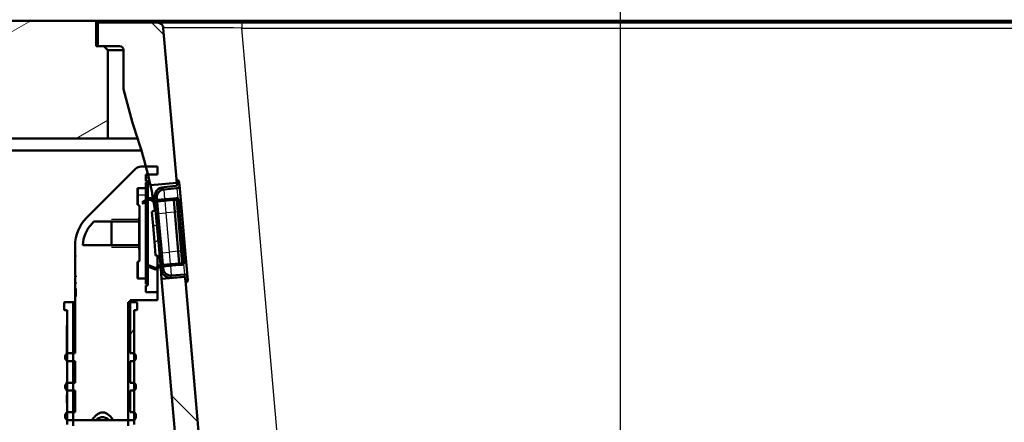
# Model space of a CAD drawing. Header units: millimetres. Extents: x 100 to 2000, y 93 to 2870.
# Tile 28 of 32: x 500 to 751, y 1655 to 1757. Entities that reach past the tile are written whole.
import ezdxf

# ---------------------------------------------------------------- set-up
doc = ezdxf.new("R2010")
doc.units = ezdxf.units.MM
doc.header["$LTSCALE"] = 10
for name, color, linetype, lineweight in [('Dimensions(ISO)', 7, 'Continuous', 25), ('Hatch', 7, 'Continuous', 9), ('Threads(ISO)', 7, 'Continuous', 25), ('Visible Edges(ISO)', 7, 'Continuous', 50), ('Visible Tangent Edges(ISO)', 7, 'Continuous', 25)]:
    doc.layers.add(name, color=color, linetype=linetype, lineweight=lineweight)
doc.styles.add('Text_3.5mm', font='arial.ttf', dxfattribs={"width": 0.9})
doc.dimstyles.new('KS-STANDARD', dxfattribs={"dimscale": 10, "dimtxt": 3.5, "dimasz": 2.5, "dimexe": 3.175, "dimexo": 0, "dimgap": 0.8, "dimtad": 1, "dimdec": 1, "dimrnd": 1e-08, "dimtxsty": 'Text_3.5mm', "dimcen": 0.09, "dimdle": 10, "dimclrd": 7, "dimclre": 7, "dimclrt": 7, "dimadec": 0, "dimazin": 2, "dimtfac": 0.714286, "dimtdec": 4, "dimtmove": 0, "dimatfit": 3, "dimfxl": 0, "dimtolj": 1, "dimlwd": 25, "dimlwe": 25, "dimarcsym": 0})

# ---------------------------------------------------------------- blocks, each defined once
blk = doc.blocks.new('*D6')
at = {"layer": 'Defpoints', "color": 0, "linetype": 'Continuous'}
for p in [(400.52, 2164.97), (400.52, 1756.84), (1000.52, 1756.84)]:
    blk.add_point(p, dxfattribs=at)
at = {"layer": 'Dimensions(ISO)', "color": 7, "linetype": 'Continuous', "lineweight": 25}
for p, q in [((400.52, 1756.84), (400.52, 2196.72)), ((1000.52, 1756.84), (1000.52, 2196.72)), ((975.52, 2164.97), (425.52, 2164.97))]:
    blk.add_line(p, q, dxfattribs=at)
at = {"layer": 'Dimensions(ISO)', "color": 7, "linetype": 'Continuous'}
for points in [[(425.52, 2169.14), (425.52, 2160.81), (400.52, 2164.97)], [(975.52, 2169.14), (975.52, 2160.81), (1000.52, 2164.97)]]:
    blk.add_solid(points, dxfattribs=at)
at = {"layer": 'Dimensions(ISO)', "color": 7, "linetype": 'Continuous', "lineweight": 25, "insert": (665.69, 2190.84), "char_height": 35, "attachment_point": 4, "style": 'Text_3.5mm'}
blk.add_mtext('\\A1;600', dxfattribs=at)
blk = doc.blocks.new('*D7')
at = {"layer": 'Defpoints', "color": 0, "linetype": 'Continuous'}
for p in [(1000.52, 1726.84), (1100.69, 1726.84), (594.92, 1447.15)]:
    blk.add_point(p, dxfattribs=at)
at = {"layer": 'Dimensions(ISO)', "color": 7, "linetype": 'Continuous', "lineweight": 25}
for p, q in [((1000.52, 1726.84), (1132.44, 1726.84)), ((1100.69, 1472.15), (1100.69, 1701.84)), ((594.92, 1447.15), (1132.44, 1447.15))]:
    blk.add_line(p, q, dxfattribs=at)
at = {"layer": 'Dimensions(ISO)', "color": 7, "linetype": 'Continuous'}
for points in [[(1096.53, 1701.84), (1104.86, 1701.84), (1100.69, 1726.84)], [(1096.53, 1472.15), (1104.86, 1472.15), (1100.69, 1447.15)]]:
    blk.add_solid(points, dxfattribs=at)
at = {"layer": 'Dimensions(ISO)', "color": 7, "linetype": 'Continuous', "lineweight": 25, "insert": (1074.82, 1548.63), "char_height": 35, "attachment_point": 4, "rotation": 90, "style": 'Text_3.5mm'}
blk.add_mtext('\\A1;280', dxfattribs=at)
blk = doc.blocks.new('*D11')
at = {"layer": 'Defpoints', "color": 0, "linetype": 'Continuous'}
for p in [(652.92, 2049.13), (400.52, 1756.84), (652.92, 1545.55)]:
    blk.add_point(p, dxfattribs=at)
at = {"layer": 'Dimensions(ISO)', "color": 7, "linetype": 'Continuous', "lineweight": 25}
for p, q in [((400.52, 1756.84), (400.52, 2080.88)), ((652.92, 1545.55), (652.92, 2080.88)), ((425.52, 2049.13), (627.92, 2049.13))]:
    blk.add_line(p, q, dxfattribs=at)
at = {"layer": 'Dimensions(ISO)', "color": 7, "linetype": 'Continuous'}
for points in [[(425.52, 2053.29), (425.52, 2044.96), (400.52, 2049.13)], [(627.92, 2053.29), (627.92, 2044.96), (652.92, 2049.13)]]:
    blk.add_solid(points, dxfattribs=at)
at = {"layer": 'Dimensions(ISO)', "color": 7, "linetype": 'Continuous', "lineweight": 25, "insert": (491.82, 2075), "char_height": 35, "attachment_point": 4, "style": 'Text_3.5mm'}
blk.add_mtext('\\A1;252', dxfattribs=at)

msp = doc.modelspace()

# ---------------------------------------------------------------- hatches: boundary and pattern name
at = {"layer": 'Hatch'}
h = msp.add_hatch(dxfattribs=at)
h.set_pattern_fill('ANSI31', color=256, scale=254, angle=165, style=0)
h.set_pattern_definition([(210, (0, 0), (15.875, -27.4963), [])])
h.paths.add_polyline_path([(1000.52, 1726.84), (1000.52, 1756.84), (953.52, 1756.84), (953.52, 1750.34), (953.02, 1750.34), (951.52, 1750.34), (950.52, 1749.34), (950.52, 1726.84)])
h.paths.add_polyline_path([(400.52, 1756.84), (400.52, 1726.84), (455.02, 1726.84), (455.02, 1746.84), (456.98, 1746.84), (456.98, 1756.84), (448.02, 1756.84)])
h.paths.add_polyline_path([(488.07, 1746.84), (490.02, 1746.84), (490.02, 1726.84), (522.52, 1726.84), (522.52, 1749.34), (521.52, 1750.34), (520.02, 1750.34), (519.52, 1750.34), (519.52, 1756.84), (497.02, 1756.84), (488.07, 1756.84)])
h = msp.add_hatch(dxfattribs=at)
h.set_pattern_fill('ANSI31', color=256, scale=254, angle=90, style=0)
h.set_pattern_definition([(135, (0, 0), (-22.45064, -22.45064), [])])
edge = h.paths.add_edge_path()
edge.add_line((529.11, 1729.85), (530.67, 1725.06))
edge.add_ellipse((435.56, 1694.16), major_axis=(30.9, -95.11), ratio=1, start_angle=86.8231, end_angle=90, ccw=False)
edge.add_ellipse((435.56, 1694.16), major_axis=(25.58, -96.67), ratio=1, start_angle=88.8178, end_angle=90, ccw=False)
edge.add_ellipse((435.56, 1694.16), major_axis=(23.58, -97.18), ratio=1, start_angle=88.4056, end_angle=90, ccw=False)
edge.add_line((533.36, 1715.03), (540.09, 1715.62))
edge.add_line((540.09, 1715.62), (540.03, 1716.22))
edge.add_line((540.03, 1716.22), (536.64, 1754.97))
edge.add_ellipse((535.15, 1754.84), major_axis=(-0.13, 1.49), ratio=1, start_angle=270, end_angle=355)
edge.add_line((535.15, 1756.34), (520.02, 1756.34))
edge.add_line((520.02, 1756.34), (520.02, 1750.34))
edge.add_line((520.02, 1750.34), (521.52, 1750.34))
edge.add_line((521.52, 1750.34), (525.52, 1750.34))
edge.add_ellipse((525.52, 1749.34), major_axis=(1, 0), ratio=1, start_angle=0, end_angle=90, ccw=False)
edge.add_line((526.52, 1749.34), (526.52, 1739.39))
edge.add_line((526.52, 1739.39), (528.81, 1730.85))
edge.add_ellipse((548.13, 1736.03), major_axis=(5.18, -19.32), ratio=1, start_angle=270, end_angle=273)
edge = h.paths.add_edge_path()
edge.add_line((592.92, 1540.65), (608.25, 1540.65))
edge.add_line((608.25, 1540.65), (608.12, 1542.59))
edge.add_ellipse((607.82, 1541.43), major_axis=(1.2, -0.04), ratio=1, start_angle=77.607, end_angle=90)
edge.add_line((607.86, 1542.63), (595.9, 1543.05))
edge.add_ellipse((595.91, 1543.15), major_axis=(-0.0999, 0.0035), ratio=1, start_angle=0, end_angle=90, ccw=False)
edge.add_line((595.81, 1543.15), (595.82, 1543.55))
edge.add_ellipse((595.92, 1543.55), major_axis=(0.0035, 0.0999), ratio=1, start_angle=2, end_angle=90, ccw=False)
edge.add_line((595.92, 1543.65), (608.04, 1543.65))
edge.add_line((608.04, 1543.65), (607.97, 1544.66))
edge.add_ellipse((606.98, 1544.59), major_axis=(-0.07, 0.998), ratio=1, start_angle=270, end_angle=341)
edge.add_line((607.24, 1545.55), (597.19, 1548.24))
edge.add_ellipse((597.45, 1549.21), major_axis=(-0.966, 0.259), ratio=1, start_angle=54.5, end_angle=90, ccw=False)
edge.add_line((596.68, 1548.57), (595.01, 1550.59))
edge.add_ellipse((595.78, 1551.23), major_axis=(-0.636, 0.772), ratio=1, start_angle=54.5, end_angle=90, ccw=False)
edge.add_line((594.79, 1551.16), (594.64, 1553.25))
edge.add_ellipse((591.15, 1553.01), major_axis=(-0.24, 3.49), ratio=1, start_angle=270, end_angle=353)
edge.add_line((591.33, 1556.51), (566.86, 1557.79))
edge.add_spline(control_points=[(566.86, 1557.79), (565.22, 1557.87), (563.62, 1558.23), (560.58, 1559.43), (559.17, 1560.28), (556.44, 1562.61), (555.21, 1564.15), (553.42, 1567.62), (552.87, 1569.51), (552.7, 1571.46)], knot_values=[-2.152597, -2.152597, -2.152597, -2.152597, -1.662265, -1.662265, -1.171933, -1.171933, -0.585967, -0.585967, 0, 0, 0, 0], degree=3, periodic=0)
edge.add_line((552.7, 1571.46), (542.3, 1690.32))
edge.add_line((542.3, 1690.32), (542.2, 1691.41))
edge.add_line((542.2, 1691.41), (542.18, 1691.71))
edge.add_line((542.18, 1691.71), (541.88, 1691.68))
edge.add_line((541.88, 1691.68), (538.79, 1691.41))
edge.add_line((538.79, 1691.41), (536.2, 1691.19))
edge.add_line((536.2, 1691.19), (547.06, 1567.05))
edge.add_spline(control_points=[(547.06, 1567.05), (547.25, 1564.88), (547.8, 1562.76), (549.55, 1558.77), (550.74, 1556.93), (553.97, 1553.39), (556.08, 1551.83), (560.79, 1549.6), (563.34, 1548.96), (565.94, 1548.82)], knot_values=[-2.870129, -2.870129, -2.870129, -2.870129, -2.216354, -2.216354, -1.562578, -1.562578, -0.781289, -0.781289, 0, 0, 0, 0], degree=3, periodic=0)
edge.add_line((565.94, 1548.82), (580.44, 1548.06))
edge.add_ellipse((579.92, 1538.08), major_axis=(9.99, -0.52), ratio=1, start_angle=37.8602, end_angle=90, ccw=False)
edge.add_ellipse((596.33, 1549.51), major_axis=(5.72, -8.21), ratio=1, start_angle=270, end_angle=302.2923)
edge.add_ellipse((592.92, 1540.15), major_axis=(0.143, 0.479), ratio=1, start_angle=16.5598, end_angle=90, ccw=False)
edge = h.paths.add_edge_path()
edge.add_line((712.92, 1540.65), (712.92, 1540.65))
edge.add_ellipse((712.92, 1540.15), major_axis=(0.5, 0), ratio=1, start_angle=16.5598, end_angle=90, ccw=False)
edge.add_ellipse((709.52, 1549.51), major_axis=(9.22, 3.88), ratio=1, start_angle=270, end_angle=302.2923)
edge.add_ellipse((725.93, 1538.08), major_axis=(5.72, 8.21), ratio=1, start_angle=37.8602, end_angle=90, ccw=False)
edge.add_line((725.41, 1548.06), (907.88, 1557.63))
edge.add_spline(control_points=[(907.88, 1557.63), (910.06, 1557.74), (912.2, 1558.21), (916.25, 1559.82), (918.13, 1560.95), (921.77, 1564.05), (923.41, 1566.11), (925.8, 1570.74), (926.53, 1573.26), (926.76, 1575.86)], knot_values=[-2.870129, -2.870129, -2.870129, -2.870129, -2.216354, -2.216354, -1.562578, -1.562578, -0.781289, -0.781289, 0, 0, 0, 0], degree=3, periodic=0)
edge.add_line((926.76, 1575.86), (937.87, 1702.88))
edge.add_ellipse((1037.49, 1694.16), major_axis=(8.72, 99.62), ratio=1, start_angle=77, end_angle=90, ccw=False)
edge.add_line((942.38, 1725.06), (943.94, 1729.85))
edge.add_ellipse((924.92, 1736.03), major_axis=(19.02, -6.18), ratio=1, start_angle=0, end_angle=3)
edge.add_line((944.23, 1730.85), (946.52, 1739.39))
edge.add_line((946.52, 1739.39), (946.52, 1749.34))
edge.add_ellipse((947.52, 1749.34), major_axis=(0, 1), ratio=1, start_angle=0, end_angle=90, ccw=False)
edge.add_line((947.52, 1750.34), (951.52, 1750.34))
edge.add_line((951.52, 1750.34), (953.02, 1750.34))
edge.add_line((953.02, 1750.34), (953.02, 1756.34))
edge.add_line((953.02, 1756.34), (937.9, 1756.34))
edge.add_ellipse((937.9, 1754.84), major_axis=(-1.5, 0), ratio=1, start_angle=270, end_angle=355)
edge.add_line((936.4, 1754.97), (921.12, 1580.26))
edge.add_spline(control_points=[(921.12, 1580.26), (920.98, 1578.64), (920.57, 1577.04), (919.26, 1574.05), (918.36, 1572.67), (915.94, 1570.02), (914.36, 1568.85), (910.82, 1567.18), (908.91, 1566.69), (906.96, 1566.59)], knot_values=[-2.152597, -2.152597, -2.152597, -2.152597, -1.662265, -1.662265, -1.171933, -1.171933, -0.585967, -0.585967, 0, 0, 0, 0], degree=3, periodic=0)
edge.add_line((906.96, 1566.59), (714.52, 1556.51))
edge.add_ellipse((714.7, 1553.01), major_axis=(-3.5, -0.18), ratio=1, start_angle=270, end_angle=353)
edge.add_line((711.21, 1553.25), (711.06, 1551.16))
edge.add_ellipse((710.06, 1551.23), major_axis=(-0.07, -0.998), ratio=1, start_angle=54.5, end_angle=90, ccw=False)
edge.add_line((710.84, 1550.59), (709.17, 1548.57))
edge.add_ellipse((708.4, 1549.21), major_axis=(-0.636, -0.772), ratio=1, start_angle=54.5, end_angle=90, ccw=False)
edge.add_line((708.66, 1548.24), (698.61, 1545.55))
edge.add_ellipse((698.87, 1544.59), major_axis=(-0.966, -0.259), ratio=1, start_angle=270, end_angle=341)
edge.add_line((697.87, 1544.66), (697.8, 1543.65))
edge.add_line((697.8, 1543.65), (709.93, 1543.65))
edge.add_ellipse((709.93, 1543.55), major_axis=(0.1, 0), ratio=1, start_angle=2, end_angle=90, ccw=False)
edge.add_line((710.03, 1543.55), (710.04, 1543.15))
edge.add_ellipse((709.94, 1543.15), major_axis=(0.0035, -0.0999), ratio=1, start_angle=0, end_angle=90, ccw=False)
edge.add_line((709.95, 1543.05), (697.99, 1542.63))
edge.add_ellipse((698.03, 1541.43), major_axis=(1.16, 0.3), ratio=1, start_angle=77.607, end_angle=90)
edge.add_line((697.73, 1542.59), (697.59, 1540.65))
edge.add_line((697.59, 1540.65), (712.92, 1540.65))
h = msp.add_hatch(dxfattribs=at)
h.set_pattern_fill('ANSI31', color=256, scale=254, angle=105, style=0)
h.set_pattern_definition([(150, (0, 0), (-15.875, -27.4963), [])])
edge = h.paths.add_edge_path()
edge.add_ellipse((540.39, 1716.15), major_axis=(0.0906, 0.0423), ratio=1, start_angle=0, end_angle=70)
edge.add_line((540.38, 1716.25), (540.03, 1716.22))
edge.add_line((540.03, 1716.22), (540.09, 1715.62))
edge.add_line((540.09, 1715.62), (540.13, 1715.12))
edge.add_ellipse((539.83, 1715.09), major_axis=(0.026, -0.299), ratio=1, start_angle=0, end_angle=90, ccw=False)
edge.add_line((539.86, 1714.8), (536.77, 1714.53))
edge.add_ellipse((537, 1711.94), major_axis=(-2.59, -0.23), ratio=1, start_angle=270, end_angle=360)
edge.add_line((534.41, 1711.71), (534.92, 1705.81))
edge.add_line((534.92, 1705.81), (535.52, 1705.86))
edge.add_line((535.52, 1705.86), (535, 1711.76))
edge.add_ellipse((537, 1711.94), major_axis=(-0.17, 1.99), ratio=1, start_angle=0, end_angle=90, ccw=False)
edge.add_line((536.82, 1713.93), (540.11, 1714.22))
edge.add_ellipse((540.05, 1714.91), major_axis=(0.697, 0.061), ratio=1, start_angle=270, end_angle=360)
edge.add_line((540.75, 1714.97), (540.69, 1715.6))
edge.add_ellipse((539.7, 1715.51), major_axis=(-0.087, 0.996), ratio=1, start_angle=270, end_angle=290)
edge.add_line((540.6, 1715.93), (540.48, 1716.19))
edge = h.paths.add_edge_path()
edge.add_ellipse((541.91, 1691.39), major_axis=(0.299, 0.026), ratio=1, start_angle=0, end_angle=90)
edge.add_line((541.88, 1691.68), (538.79, 1691.41))
edge.add_ellipse((538.57, 1694), major_axis=(0.23, -2.59), ratio=1, start_angle=270, end_angle=360, ccw=False)
edge.add_line((535.98, 1693.78), (535.46, 1699.68))
edge.add_line((535.46, 1699.68), (536.06, 1699.73))
edge.add_line((536.06, 1699.73), (536.57, 1693.83))
edge.add_ellipse((538.57, 1694), major_axis=(-1.99, -0.17), ratio=1, start_angle=0, end_angle=90)
edge.add_line((538.74, 1692.01), (542.03, 1692.3))
edge.add_ellipse((542.09, 1691.6), major_axis=(-0.061, 0.697), ratio=1, start_angle=270, end_angle=360, ccw=False)
edge.add_line((542.79, 1691.66), (542.84, 1691.04))
edge.add_ellipse((541.84, 1690.95), major_axis=(0.259, 0.966), ratio=1, start_angle=270, end_angle=290, ccw=False)
edge.add_line((542.81, 1690.7), (542.74, 1690.42))
edge.add_ellipse((542.64, 1690.45), major_axis=(0.0996, 0.0087), ratio=1, start_angle=270, end_angle=340, ccw=False)
edge.add_line((542.65, 1690.35), (542.3, 1690.32))
edge.add_line((542.3, 1690.32), (542.2, 1691.41))
h = msp.add_hatch(dxfattribs=at)
h.set_pattern_fill('ANSI31', color=256, scale=254, style=0)
h.set_pattern_definition([(45, (0, 0), (-22.45064, 22.45064), [])])
edge = h.paths.add_edge_path()
edge.add_line((541.17, 1703.15), (540.83, 1707.07))
edge.add_line((540.83, 1707.07), (540.84, 1707.07))
edge.add_line((540.84, 1707.07), (540.47, 1711.24))
edge.add_ellipse((539.97, 1711.19), major_axis=(-0.044, 0.498), ratio=1, start_angle=270, end_angle=360)
edge.add_line((539.93, 1711.69), (539.23, 1711.63))
edge.add_line((539.23, 1711.63), (539.27, 1711.23))
edge.add_line((539.27, 1711.23), (539.96, 1711.29))
edge.add_ellipse((539.97, 1711.19), major_axis=(0.0996, 0.0087), ratio=1, start_angle=0, end_angle=90, ccw=False)
edge.add_line((540.07, 1711.2), (541.47, 1695.26))
edge.add_ellipse((541.37, 1695.25), major_axis=(0.0087, -0.0996), ratio=1, start_angle=0, end_angle=90, ccw=False)
edge.add_line((541.38, 1695.15), (540.68, 1695.09))
edge.add_line((540.68, 1695.09), (540.71, 1694.69))
edge.add_line((540.71, 1694.69), (541.41, 1694.75))
edge.add_ellipse((541.37, 1695.25), major_axis=(0.498, 0.044), ratio=1, start_angle=270, end_angle=360)
edge.add_line((541.87, 1695.3), (541.5, 1699.46))
edge.add_line((541.5, 1699.46), (541.49, 1699.46))
edge.add_line((541.49, 1699.46), (541.3, 1701.67))
edge.add_line((541.3, 1701.67), (541.31, 1701.67))
edge.add_line((541.31, 1701.67), (541.18, 1703.15))
edge.add_line((541.18, 1703.15), (541.17, 1703.15))
h = msp.add_hatch(dxfattribs=at)
h.set_pattern_fill('ANSI31', color=256, scale=254, angle=15, style=0)
h.set_pattern_definition([(60, (0, 0), (-27.4963, 15.875), [])])
edge = h.paths.add_edge_path()
edge.add_ellipse((529.78, 1683.44), major_axis=(0.2, 0), ratio=1, start_angle=270, end_angle=360)
edge.add_line((529.98, 1683.44), (529.98, 1685.04))
edge.add_ellipse((529.78, 1685.04), major_axis=(0, 0.2), ratio=1, start_angle=270, end_angle=360)
edge.add_line((529.78, 1685.24), (528.18, 1685.24))
edge.add_line((528.18, 1685.24), (527.68, 1685.24))
edge.add_line((527.68, 1685.24), (527.68, 1655.24))
edge.add_line((527.68, 1655.24), (527.68, 1653.81))
edge.add_spline(control_points=[(527.68, 1653.81), (529.89, 1647.74), (534.14, 1636.06)], knot_values=[0.212028, 0.212028, 0.212028, 2.040563, 2.040563, 2.040563], weights=[1.012567, 1.060473, 1.000021], degree=2, periodic=0)
edge.add_spline(control_points=[(534.14, 1636.06), (534.16, 1636.01), (534.17, 1635.95), (534.17, 1635.89)], knot_values=[-0.016372, -0.016372, -0.016372, -0.016372, 0, 0, 0, 0], degree=3, periodic=0)
edge.add_line((534.17, 1635.89), (534.17, 1545.24))
edge.add_line((534.17, 1545.24), (535.17, 1545.24))
edge.add_line((535.17, 1545.24), (535.67, 1547.24))
edge.add_line((535.67, 1547.24), (535.67, 1593.26))
edge.add_line((535.67, 1593.26), (535.67, 1595.64))
edge.add_line((535.67, 1595.64), (535.67, 1608.46))
edge.add_line((535.67, 1608.46), (535.67, 1610.84))
edge.add_line((535.67, 1610.84), (535.67, 1623.66))
edge.add_line((535.67, 1623.66), (535.67, 1626.04))
edge.add_line((535.67, 1626.04), (535.67, 1628.95))
edge.add_line((535.67, 1628.95), (535.67, 1635.89))
edge.add_spline(control_points=[(535.67, 1635.89), (535.67, 1636.11), (535.63, 1636.36), (535.55, 1636.57)], knot_values=[0, 0, 0, 0, 0.065486, 0.065486, 0.065486, 0.065486], degree=3, periodic=0)
edge.add_line((535.55, 1636.57), (529.18, 1654.08))
edge.add_line((529.18, 1654.08), (529.18, 1655.28))
edge.add_line((529.18, 1655.28), (529.18, 1657.24))
edge.add_line((529.18, 1657.24), (529.18, 1662.74))
edge.add_line((529.18, 1662.74), (529.18, 1664.74))
edge.add_line((529.18, 1664.74), (529.18, 1670.24))
edge.add_line((529.18, 1670.24), (529.18, 1672.24))
edge.add_line((529.18, 1672.24), (529.18, 1683.24))
edge.add_line((529.18, 1683.24), (529.78, 1683.24))
edge = h.paths.add_edge_path()
edge.add_ellipse((511.58, 1685.04), major_axis=(-0.2, 0), ratio=1, start_angle=270, end_angle=360)
edge.add_line((511.38, 1685.04), (511.38, 1683.44))
edge.add_ellipse((511.58, 1683.44), major_axis=(0, -0.2), ratio=1, start_angle=270, end_angle=360)
edge.add_line((511.58, 1683.24), (512.18, 1683.24))
edge.add_line((512.18, 1683.24), (512.18, 1679.27))
edge.add_line((512.18, 1679.27), (512.08, 1679.27))
edge.add_line((512.08, 1679.27), (512.08, 1679.21))
edge.add_line((512.08, 1679.21), (512.18, 1679.21))
edge.add_line((512.18, 1679.21), (512.18, 1676.95))
edge.add_line((512.18, 1676.95), (512.08, 1676.95))
edge.add_line((512.08, 1676.95), (512.08, 1676.89))
edge.add_line((512.08, 1676.89), (512.18, 1676.89))
edge.add_line((512.18, 1676.89), (512.18, 1676.33))
edge.add_line((512.18, 1676.33), (512.08, 1676.33))
edge.add_line((512.08, 1676.33), (512.08, 1676.27))
edge.add_line((512.08, 1676.27), (512.18, 1676.27))
edge.add_line((512.18, 1676.27), (512.18, 1674.32))
edge.add_line((512.18, 1674.32), (512.08, 1674.32))
edge.add_line((512.08, 1674.32), (512.08, 1674.26))
edge.add_line((512.08, 1674.26), (512.18, 1674.26))
edge.add_line((512.18, 1674.26), (512.18, 1673.64))
edge.add_line((512.18, 1673.64), (512.08, 1673.64))
edge.add_line((512.08, 1673.64), (512.08, 1673.59))
edge.add_line((512.08, 1673.59), (512.18, 1673.59))
edge.add_line((512.18, 1673.59), (512.18, 1672.24))
edge.add_line((512.18, 1672.24), (512.18, 1671.33))
edge.add_line((512.18, 1671.33), (512.08, 1671.33))
edge.add_line((512.08, 1671.33), (512.08, 1671.27))
edge.add_line((512.08, 1671.27), (512.18, 1671.27))
edge.add_line((512.18, 1671.27), (512.18, 1670.24))
edge.add_line((512.18, 1670.24), (512.18, 1664.74))
edge.add_line((512.18, 1664.74), (512.18, 1662.74))
edge.add_line((512.18, 1662.74), (512.18, 1657.24))
edge.add_line((512.18, 1657.24), (512.18, 1655.28))
edge.add_line((512.18, 1655.28), (512.18, 1654.08))
edge.add_spline(control_points=[(512.18, 1654.08), (509.86, 1647.71), (505.81, 1636.57)], knot_values=[1.18921, 1.18921, 1.18921, 2.735161, 2.735161, 2.735161], weights=[1.061668, 1.070924, 1.000031], degree=2, periodic=0)
edge.add_spline(control_points=[(505.81, 1636.57), (505.73, 1636.36), (505.68, 1636.11), (505.68, 1635.89)], knot_values=[-0.065486, -0.065486, -0.065486, -0.065486, 0, 0, 0, 0], degree=3, periodic=0)
edge.add_line((505.68, 1635.89), (505.68, 1628.95))
edge.add_line((505.68, 1628.95), (505.68, 1626.04))
edge.add_line((505.68, 1626.04), (505.68, 1623.66))
edge.add_line((505.68, 1623.66), (505.68, 1610.84))
edge.add_line((505.68, 1610.84), (505.68, 1608.46))
edge.add_line((505.68, 1608.46), (505.68, 1595.64))
edge.add_line((505.68, 1595.64), (505.68, 1593.26))
edge.add_line((505.68, 1593.26), (505.68, 1547.24))
edge.add_line((505.68, 1547.24), (506.18, 1545.24))
edge.add_line((506.18, 1545.24), (507.19, 1545.24))
edge.add_line((507.19, 1545.24), (507.19, 1635.89))
edge.add_spline(control_points=[(507.19, 1635.89), (507.19, 1635.95), (507.2, 1636.01), (507.22, 1636.06)], knot_values=[0, 0, 0, 0, 0.016372, 0.016372, 0.016372, 0.016372], degree=3, periodic=0)
edge.add_spline(control_points=[(507.22, 1636.06), (511.47, 1647.74), (513.68, 1653.81)], knot_values=[0.000317, 0.000317, 0.000317, 1.828851, 1.828851, 1.828851], weights=[1.000021, 1.060473, 1.012567], degree=2, periodic=0)
edge.add_line((513.68, 1653.81), (513.68, 1655.24))
edge.add_line((513.68, 1655.24), (513.68, 1657.24))
edge.add_line((513.68, 1657.24), (513.68, 1662.74))
edge.add_line((513.68, 1662.74), (513.68, 1664.74))
edge.add_line((513.68, 1664.74), (513.68, 1670.24))
edge.add_line((513.68, 1670.24), (513.68, 1672.24))
edge.add_line((513.68, 1672.24), (513.68, 1685.24))
edge.add_line((513.68, 1685.24), (511.58, 1685.24))

# ---------------------------------------------------------------- linework, layer by layer
at = {"layer": 'Threads(ISO)'}
for p, q in [((530.48, 1706.26), (523.48, 1706.26)), ((523.48, 1699.22), (530.48, 1699.22))]:
    msp.add_line(p, q, dxfattribs=at)
at = {"layer": 'Visible Edges(ISO)'}
for p, q in [((519.52, 1756.84), (497.02, 1756.84)), ((519.52, 1750.34), (519.52, 1756.84)), ((519.52, 1756.84), (535.02, 1756.84)), ((535.15, 1756.34), (520.02, 1756.34)), ((520.02, 1756.34), (520.02, 1750.34)), ((535.02, 1756.84), (938.02, 1756.84)), ((556.57, 1756.34), (535.15, 1756.34)), ((916.48, 1756.34), (556.57, 1756.34)), ((540.09, 1715.62), (536.64, 1754.97)), ((521.52, 1750.34), (519.52, 1750.34)), ((520.02, 1750.34), (525.52, 1750.34)), ((522.52, 1749.34), (521.52, 1750.34)), ((522.52, 1726.84), (522.52, 1749.34)), ((522.52, 1749.34), (526.52, 1749.34)), ((526.52, 1749.34), (526.52, 1739.39)), ((526.52, 1739.39), (528.81, 1730.85)), ((529.11, 1729.85), (530.67, 1725.06)), ((490.02, 1726.84), (522.52, 1726.84)), ((530.09, 1726.84), (522.52, 1726.84)), ((488.07, 1723.84), (531.05, 1723.84)), ((529.59, 1719.16), (517.11, 1706.67)), ((535.18, 1719.74), (531.01, 1719.74)), ((535.18, 1717.74), (535.18, 1719.74)), ((532.18, 1716.04), (532.18, 1717.74)), ((532.18, 1717.74), (535.18, 1717.74)), ((532.68, 1716), (532.18, 1716.04)), ((532.68, 1715.69), (532.68, 1716)), ((540.38, 1716.25), (540.03, 1716.22)), ((540.03, 1716.22), (540.13, 1715.12)), ((540.6, 1715.93), (540.48, 1716.19)), ((530.06, 1709.98), (530.06, 1714.24)), ((530.06, 1714.24), (532.18, 1714.24)), ((530.18, 1709.98), (530.18, 1714.24)), ((532.18, 1715.64), (532.68, 1715.69)), ((532.18, 1714.24), (532.18, 1715.64)), ((532.18, 1712.44), (532.18, 1714.24)), ((532.68, 1715.69), (532.68, 1711.49)), ((533.36, 1715.03), (540.09, 1715.62)), ((539.86, 1714.8), (536.77, 1714.53)), ((536.82, 1713.93), (540.11, 1714.22)), ((540.75, 1714.97), (540.69, 1715.6)), ((541.33, 1708.3), (540.75, 1714.97)), ((531.29, 1710.63), (532.84, 1711.59)), ((533.05, 1711.24), (531.5, 1710.29)), ((532.18, 1711.18), (532.18, 1712.44)), ((532.18, 1691.24), (532.18, 1710.71)), ((532.68, 1711.02), (532.68, 1689.8)), ((533.86, 1710.96), (533.35, 1711.25)), ((533.55, 1711.6), (534.06, 1711.3)), ((534.41, 1711.71), (534.92, 1705.81)), ((535.52, 1705.86), (535, 1711.76)), ((539.23, 1711.63), (535.05, 1711.26)), ((535.08, 1710.86), (539.27, 1711.23)), ((539.93, 1711.69), (539.23, 1711.63)), ((539.23, 1711.63), (539.27, 1711.23)), ((539.27, 1711.23), (539.96, 1711.29)), ((539.54, 1708.14), (539.27, 1711.23)), ((540.07, 1711.2), (541.47, 1695.26)), ((540.84, 1707.07), (540.47, 1711.24)), ((530.08, 1709.98), (530.06, 1709.98)), ((530.58, 1709.49), (530.58, 1709.48)), ((530.58, 1706.72), (530.58, 1709.48)), ((531.5, 1710.29), (531.29, 1710.63)), ((534.02, 1704.67), (533.71, 1708.23)), ((542.2, 1698.34), (541.33, 1708.3)), ((518.52, 1705.26), (518.99, 1705.72)), ((518.99, 1705.72), (523.48, 1705.72)), ((523.48, 1705.72), (523.48, 1705.72)), ((523.48, 1705.72), (530.48, 1705.72)), ((523.48, 1699.77), (523.48, 1705.72)), ((530.48, 1705.72), (530.48, 1706.72)), ((530.48, 1706.72), (530.58, 1706.72)), ((530.48, 1699.77), (530.48, 1705.72)), ((530.58, 1706.72), (530.58, 1698.76)), ((534.92, 1705.81), (535.52, 1705.86)), ((534.92, 1705.81), (535.46, 1699.68)), ((535.52, 1705.86), (536.06, 1699.73)), ((540.41, 1698.18), (539.54, 1708.14)), ((541.17, 1703.15), (540.83, 1707.07)), ((540.83, 1707.07), (540.84, 1707.07)), ((540.84, 1707.07), (541.03, 1704.87)), ((534.02, 1704.67), (534.37, 1700.64)), ((541.03, 1704.87), (541.02, 1704.87)), ((541.03, 1704.87), (541.08, 1704.22)), ((541.08, 1704.22), (541.07, 1704.22)), ((541.08, 1704.22), (541.18, 1703.15)), ((541.18, 1703.15), (541.17, 1703.15)), ((541.31, 1701.67), (541.18, 1703.15)), ((541.49, 1699.46), (541.3, 1701.67)), ((541.3, 1701.67), (541.31, 1701.67)), ((541.31, 1701.67), (541.5, 1699.46)), ((514.18, 1699.6), (514.18, 1698.74)), ((514.18, 1698.74), (514.38, 1698.74)), ((514.18, 1698.7), (514.18, 1698.74)), ((514.38, 1698.7), (514.18, 1698.7)), ((514.18, 1698.7), (514.18, 1697.01)), ((514.38, 1698.74), (514.38, 1698.7)), ((523.48, 1699.76), (516.18, 1699.76)), ((530.48, 1699.77), (523.48, 1699.77)), ((523.48, 1699.77), (523.48, 1699.76)), ((530.48, 1698.76), (530.48, 1699.77)), ((530.58, 1698.76), (530.48, 1698.76)), ((530.58, 1696.01), (530.58, 1698.76)), ((534.68, 1697.08), (534.37, 1700.64)), ((536.06, 1699.73), (535.46, 1699.68)), ((535.46, 1699.68), (535.98, 1693.78)), ((536.57, 1693.83), (536.06, 1699.73)), ((540.68, 1695.09), (540.41, 1698.18)), ((541.5, 1699.46), (541.49, 1699.46)), ((541.87, 1695.3), (541.5, 1699.46)), ((542.79, 1691.66), (542.2, 1698.34)), ((514.18, 1697.01), (514.38, 1697.01)), ((514.18, 1696.96), (514.18, 1697.01)), ((514.38, 1696.96), (514.18, 1696.96)), ((514.18, 1696.96), (514.18, 1694.52)), ((514.38, 1697.01), (514.38, 1696.96)), ((530.58, 1696.01), (530.58, 1695.99)), ((535.18, 1696.99), (535.18, 1694.32)), ((514.18, 1694.52), (514.38, 1694.52)), ((514.18, 1694.48), (514.18, 1694.52)), ((514.38, 1694.48), (514.18, 1694.48)), ((514.18, 1694.48), (514.18, 1692.79)), ((514.38, 1694.52), (514.38, 1694.48)), ((530.06, 1691.24), (530.06, 1695.5)), ((530.06, 1695.5), (530.08, 1695.5)), ((530.18, 1691.24), (530.18, 1695.5)), ((532.86, 1694.67), (532.72, 1694.3)), ((532.72, 1694.3), (534.41, 1693.63)), ((534.56, 1694), (532.86, 1694.67)), ((535.31, 1694.42), (534.86, 1694.05)), ((535.12, 1693.74), (535.56, 1694.12)), ((535.18, 1693.79), (535.18, 1687.74)), ((536.2, 1691.19), (535.98, 1693.78)), ((536.49, 1694.73), (540.68, 1695.09)), ((540.71, 1694.69), (536.53, 1694.33)), ((541.38, 1695.15), (540.68, 1695.09)), ((540.68, 1695.09), (540.71, 1694.69)), ((540.71, 1694.69), (541.41, 1694.75)), ((514.18, 1692.79), (514.38, 1692.79)), ((514.18, 1692.74), (514.18, 1692.79)), ((514.38, 1692.74), (514.18, 1692.74)), ((514.18, 1692.74), (514.18, 1691.96)), ((514.18, 1691.96), (514.38, 1691.96)), ((514.18, 1691.91), (514.18, 1691.96)), ((514.18, 1691.91), (514.38, 1691.91)), ((514.18, 1691.68), (514.18, 1691.91)), ((514.38, 1691.68), (514.18, 1691.68)), ((514.18, 1691.68), (514.18, 1690.28)), ((514.38, 1692.79), (514.38, 1692.74)), ((514.38, 1691.96), (514.38, 1691.68)), ((532.18, 1691.24), (530.06, 1691.24)), ((532.18, 1689.84), (532.18, 1691.24)), ((542.18, 1691.71), (536.2, 1691.19)), ((536.2, 1691.19), (547.06, 1567.05)), ((542.03, 1692.3), (538.74, 1692.01)), ((538.79, 1691.41), (541.88, 1691.68)), ((552.7, 1571.46), (542.18, 1691.71)), ((542.2, 1691.41), (542.3, 1690.32)), ((542.74, 1690.42), (542.81, 1690.7)), ((542.84, 1691.04), (542.79, 1691.66)), ((514.18, 1690.28), (514.38, 1690.28)), ((514.18, 1690.07), (514.18, 1690.28)), ((514.18, 1690.07), (514.38, 1690.07)), ((514.18, 1690.01), (514.18, 1690.07)), ((514.38, 1690.01), (514.18, 1690.01)), ((514.18, 1690.01), (514.18, 1688.7)), ((514.18, 1688.7), (514.38, 1688.7)), ((514.18, 1686.7), (514.18, 1688.7)), ((514.38, 1690.28), (514.38, 1690.01)), ((514.38, 1688.7), (514.38, 1686.7)), ((532.68, 1689.8), (532.18, 1689.84)), ((532.18, 1689.44), (532.68, 1689.49)), ((532.18, 1687.74), (532.18, 1689.44)), ((532.68, 1689.49), (532.68, 1689.8)), ((542.3, 1690.32), (542.65, 1690.35)), ((514.38, 1686.7), (514.18, 1686.7)), ((514.18, 1686.7), (514.18, 1672.24)), ((528.18, 1672.24), (528.18, 1685.74)), ((528.18, 1685.74), (535.18, 1685.74)), ((535.18, 1687.74), (532.18, 1687.74)), ((535.18, 1685.74), (535.18, 1687.74)), ((511.38, 1685.04), (511.38, 1683.44)), ((513.68, 1685.24), (511.58, 1685.24)), ((511.58, 1683.24), (512.18, 1683.24)), ((512.18, 1683.24), (512.18, 1679.27)), ((513.68, 1653.81), (513.68, 1685.24)), ((513.68, 1685.24), (514.18, 1685.24)), ((529.78, 1685.24), (527.68, 1685.24)), ((527.68, 1685.24), (527.68, 1653.81)), ((529.18, 1654.08), (529.18, 1683.24)), ((529.18, 1683.24), (529.78, 1683.24)), ((529.98, 1683.44), (529.98, 1685.04)), ((512.18, 1679.27), (512.08, 1679.27)), ((512.08, 1679.27), (512.08, 1679.21)), ((512.08, 1679.21), (512.18, 1679.21)), ((512.08, 1676.95), (512.08, 1679.21)), ((512.18, 1679.21), (512.18, 1676.95)), ((512.18, 1676.95), (512.08, 1676.95)), ((512.08, 1676.95), (512.08, 1676.89)), ((512.08, 1676.89), (512.18, 1676.89)), ((512.08, 1676.33), (512.08, 1676.89)), ((512.18, 1676.33), (512.08, 1676.33)), ((512.08, 1676.33), (512.08, 1676.27)), ((512.08, 1676.27), (512.18, 1676.27)), ((512.08, 1676.27), (512.08, 1674.32)), ((512.18, 1676.89), (512.18, 1676.33)), ((512.18, 1676.27), (512.18, 1674.32)), ((512.18, 1674.32), (512.08, 1674.32)), ((512.08, 1674.32), (512.08, 1674.26)), ((512.08, 1674.26), (512.18, 1674.26)), ((512.08, 1673.64), (512.08, 1674.26)), ((512.18, 1673.64), (512.08, 1673.64)), ((512.08, 1673.64), (512.08, 1673.59)), ((512.08, 1673.59), (512.18, 1673.59)), ((512.08, 1672.16), (512.08, 1673.59)), ((512.18, 1674.26), (512.18, 1673.64)), ((512.18, 1673.59), (512.18, 1671.33)), ((512.18, 1671.33), (512.08, 1671.33)), ((512.08, 1671.33), (512.08, 1671.27)), ((512.08, 1671.27), (512.18, 1671.27)), ((514.18, 1672.24), (512.18, 1672.24)), ((512.18, 1671.27), (512.18, 1654.08)), ((529.18, 1672.24), (528.18, 1672.24)), ((512.18, 1670.24), (514.18, 1670.24)), ((514.18, 1670.24), (514.18, 1664.74)), ((528.18, 1664.74), (528.18, 1670.24)), ((528.18, 1670.24), (529.18, 1670.24)), ((512.18, 1664.96), (512.08, 1664.96)), ((512.08, 1664.96), (512.08, 1664.95)), ((512.18, 1664.95), (512.08, 1664.95)), ((512.08, 1664.95), (512.08, 1664.92)), ((512.18, 1664.92), (512.08, 1664.92)), ((512.08, 1664.92), (512.08, 1664.92)), ((512.18, 1664.92), (512.08, 1664.92)), ((512.08, 1664.92), (512.08, 1664.66)), ((514.18, 1664.74), (512.18, 1664.74)), ((529.18, 1664.74), (528.18, 1664.74)), ((512.18, 1661.66), (512.08, 1661.66)), ((512.08, 1661.66), (512.08, 1660.62)), ((512.08, 1660.62), (512.08, 1659.58)), ((512.18, 1662.74), (514.18, 1662.74)), ((514.18, 1662.74), (514.18, 1657.24)), ((528.18, 1657.24), (528.18, 1662.74)), ((528.18, 1662.74), (529.18, 1662.74)), ((512.18, 1659.58), (512.08, 1659.58)), ((514.18, 1657.24), (512.18, 1657.24)), ((529.18, 1657.24), (528.18, 1657.24)), ((512.37, 1655.24), (518.46, 1655.24)), ((518.46, 1655.24), (519.47, 1655.24)), ((519.47, 1655.24), (522.89, 1655.24)), ((522.89, 1655.24), (523.9, 1655.24)), ((523.9, 1655.24), (528.99, 1655.24))]:
    msp.add_line(p, q, dxfattribs=at)
for centre, radius, start, end in [((535.15, 1754.84), 1.5, 5, 90), ((525.52, 1749.34), 1, 0, 90), ((548.13, 1736.03), 20, 195, 198), ((435.56, 1694.16), 100, 12.0465, 18), ((531.01, 1717.74), 2, 90, 135), ((540.39, 1716.15), 0.1, 25, 95), ((539.7, 1715.51), 1, 5, 25), ((537, 1711.94), 2.6, 95, 185), ((537, 1711.94), 2, 95, 185), ((539.83, 1715.09), 0.3, 275, 5), ((540.05, 1714.91), 0.7, 275, 5), ((533.2, 1710.99), 0.7, 60.008, 121.5651), ((533.2, 1710.99), 0.3, 60.008, 121.5651), ((534.41, 1711.91), 1.1, 240.008, 273.924), ((534.41, 1711.91), 0.7, 240.008, 273.3091), ((539.97, 1711.19), 0.5, 5, 95), ((539.97, 1711.19), 0.1, 5, 95), ((530.08, 1709.49), 0.5, 0, 78.463), ((533.62, 1709.23), 1, 275, 5), ((524.18, 1699.6), 10, 135, 180), ((524.18, 1699.6), 8, 135, 178.8262), ((530.08, 1695.99), 0.5, 281.537, 0), ((534.77, 1696.08), 1, 5, 95), ((534.67, 1694.28), 0.7, 248.4349, 309.992), ((534.67, 1694.28), 0.3, 248.4349, 309.992), ((536.01, 1693.58), 1.1, 96.076, 129.992), ((536.01, 1693.58), 0.7, 96.6909, 129.992), ((538.57, 1694), 2.6, 185, 275), ((538.57, 1694), 2, 185, 275), ((541.37, 1695.25), 0.1, 275, 5), ((541.37, 1695.25), 0.5, 275, 5), ((541.91, 1691.39), 0.3, 5, 95), ((542.09, 1691.6), 0.7, 5, 95), ((541.84, 1690.95), 1, 345, 5), ((542.64, 1690.45), 0.1, 275, 345), ((511.58, 1685.04), 0.2, 90, 180), ((511.58, 1683.44), 0.2, 180, 270), ((529.78, 1685.04), 0.2, 0, 90), ((529.78, 1683.44), 0.2, 270, 0), ((512.93, 1671.24), 1.25, 126.8699, 233.1301), ((528.43, 1671.24), 1.25, 306.8699, 53.1301), ((512.93, 1663.74), 1.25, 126.8699, 233.1301), ((528.43, 1663.74), 1.25, 306.8699, 53.1301), ((512.93, 1656.24), 1.25, 126.8699, 221.8103), ((528.43, 1656.24), 1.25, 318.1897, 53.1301), ((512.37, 1655.74), 0.5, 221.8103, 247.5445), ((528.99, 1655.74), 0.5, 292.4555, 318.1897)]:
    msp.add_arc(centre, radius, start, end, dxfattribs=at)
for points, knots in [([(534.08, 1711.29), (533.97, 1711.94), (533.86, 1712.53), (533.65, 1713.62), (533.54, 1714.15), (533.39, 1714.86), (533.36, 1715.03), (533.36, 1715.03)], [-0.7367888, -0.7367888, -0.7367888, -0.7367888, -0.5275875, -0.5275875, -0.2637938, -0.2637938, 0, 0, 0, 0]), ([(534.49, 1708.74), (534.39, 1709.42), (534.28, 1710.12), (534.17, 1710.79), (534.16, 1710.81), (534.16, 1710.84)], [-0.9938151, -0.9938151, -0.9938151, -0.9938151, -0.792128, -0.792128, -0.7846313, -0.7846313, -0.7846313, -0.7846313]), ([(530.18, 1709.98), (530.18, 1709.98), (530.18, 1709.98), (530.17, 1709.98), (530.16, 1709.99), (530.12, 1709.99), (530.1, 1709.99), (530.08, 1709.98)], [-0.50982647, -0.50982647, -0.50982647, -0.50982647, -0.50050563, -0.50050563, -0.4857522, -0.4857522, -0.47104637, -0.47104637, -0.47104637, -0.47104637]), ([(530.58, 1709.48), (530.58, 1709.54), (530.56, 1709.62), (530.52, 1709.73), (530.48, 1709.79), (530.39, 1709.88), (530.33, 1709.92), (530.21, 1709.97), (530.14, 1709.98), (530.08, 1709.98)], [-0.07410946, -0.07410946, -0.07410946, -0.07410946, -0.05555555, -0.05555555, -0.03701966, -0.03701966, -0.01850261, -0.01850261, 0, 0, 0, 0]), ([(530.08, 1695.5), (530.14, 1695.5), (530.21, 1695.52), (530.33, 1695.57), (530.39, 1695.61), (530.48, 1695.69), (530.52, 1695.76), (530.56, 1695.87), (530.58, 1695.94), (530.58, 1696.01)], [0, 0, 0, 0, 0.01850261, 0.01850261, 0.03701966, 0.03701966, 0.05555555, 0.05555555, 0.07410946, 0.07410946, 0.07410946, 0.07410946]), ([(530.08, 1695.5), (530.11, 1695.5), (530.14, 1695.5), (530.17, 1695.5), (530.17, 1695.5), (530.18, 1695.5), (530.18, 1695.5), (530.18, 1695.5)], [-0.07820932, -0.07820932, -0.07820932, -0.07820932, -0.05868059, -0.05868059, -0.04515278, -0.04515278, -0.03909447, -0.03909447, -0.03909447, -0.03909447]), ([(512.18, 1672.24), (512.13, 1672.21), (512.09, 1672.17), (511.94, 1672.02), (511.83, 1671.86), (511.72, 1671.58), (511.68, 1671.4), (511.68, 1671.24), (511.68, 1671.09), (511.72, 1670.91), (511.83, 1670.62), (511.94, 1670.47), (512.09, 1670.32), (512.13, 1670.28), (512.18, 1670.24)], [-0.1094513, -0.1094513, -0.1094513, -0.1094513, -0.0925602, -0.0925602, -0.0462801, -0.0462801, 0, 0, 0, 0.0462801, 0.0462801, 0.0925602, 0.0925602, 0.1094513, 0.1094513, 0.1094513, 0.1094513]), ([(529.18, 1670.24), (529.23, 1670.28), (529.27, 1670.32), (529.42, 1670.47), (529.52, 1670.62), (529.64, 1670.91), (529.68, 1671.09), (529.68, 1671.24), (529.68, 1671.4), (529.64, 1671.58), (529.52, 1671.86), (529.42, 1672.02), (529.27, 1672.17), (529.23, 1672.21), (529.18, 1672.24)], [-0.1094515, -0.1094515, -0.1094515, -0.1094515, -0.0925601, -0.0925601, -0.04628, -0.04628, 0, 0, 0, 0.04628, 0.04628, 0.0925601, 0.0925601, 0.1094515, 0.1094515, 0.1094515, 0.1094515]), ([(512.18, 1664.74), (512.13, 1664.71), (512.09, 1664.67), (511.94, 1664.52), (511.83, 1664.36), (511.72, 1664.08), (511.68, 1663.9), (511.68, 1663.74), (511.68, 1663.59), (511.72, 1663.41), (511.83, 1663.12), (511.94, 1662.97), (512.09, 1662.82), (512.13, 1662.78), (512.18, 1662.74)], [-0.1094513, -0.1094513, -0.1094513, -0.1094513, -0.0925602, -0.0925602, -0.0462801, -0.0462801, 0, 0, 0, 0.0462801, 0.0462801, 0.0925602, 0.0925602, 0.1094513, 0.1094513, 0.1094513, 0.1094513]), ([(529.18, 1662.74), (529.23, 1662.78), (529.27, 1662.82), (529.42, 1662.97), (529.52, 1663.12), (529.64, 1663.41), (529.68, 1663.59), (529.68, 1663.74), (529.68, 1663.9), (529.64, 1664.08), (529.52, 1664.36), (529.42, 1664.52), (529.27, 1664.67), (529.23, 1664.71), (529.18, 1664.74)], [-0.1094515, -0.1094515, -0.1094515, -0.1094515, -0.0925601, -0.0925601, -0.04628, -0.04628, 0, 0, 0, 0.04628, 0.04628, 0.0925601, 0.0925601, 0.1094515, 0.1094515, 0.1094515, 0.1094515]), ([(512.18, 1657.24), (512.13, 1657.21), (512.09, 1657.17), (511.94, 1657.02), (511.83, 1656.86), (511.72, 1656.58), (511.68, 1656.4), (511.68, 1656.24), (511.68, 1656.09), (511.72, 1655.91), (511.82, 1655.64), (511.91, 1655.51), (512, 1655.41)], [-0.1094513, -0.1094513, -0.1094513, -0.1094513, -0.0925602, -0.0925602, -0.0462801, -0.0462801, 0, 0, 0, 0.0462801, 0.0462801, 0.0857629, 0.0857629, 0.0857629, 0.0857629]), ([(522.89, 1655.24), (522.68, 1655.43), (522.44, 1655.6), (521.87, 1655.9), (521.52, 1655.99), (520.84, 1655.99), (520.49, 1655.9), (519.92, 1655.6), (519.68, 1655.43), (519.47, 1655.24)], [1.102725, 1.102725, 1.102725, 1.102725, 1.1839321, 1.1839321, 1.2858259, 1.2858259, 1.3877196, 1.3877196, 1.4689267, 1.4689267, 1.4689267, 1.4689267]), ([(529.36, 1655.41), (529.45, 1655.51), (529.53, 1655.64), (529.64, 1655.91), (529.68, 1656.09), (529.68, 1656.24), (529.68, 1656.4), (529.64, 1656.58), (529.52, 1656.86), (529.42, 1657.02), (529.27, 1657.17), (529.23, 1657.21), (529.18, 1657.24)], [-0.085763, -0.085763, -0.085763, -0.085763, -0.04628, -0.04628, 0, 0, 0, 0.04628, 0.04628, 0.0925601, 0.0925601, 0.1094515, 0.1094515, 0.1094515, 0.1094515]), ([(512, 1655.41), (512, 1655.4), (512.01, 1655.4), (512.06, 1655.35), (512.12, 1655.3), (512.24, 1655.26), (512.31, 1655.24), (512.37, 1655.24)], [0.03430516, 0.03430516, 0.03430516, 0.03430516, 0.03702406, 0.03702406, 0.05553611, 0.05553611, 0.07404818, 0.07404818, 0.07404818, 0.07404818]), ([(528.99, 1655.24), (529.05, 1655.24), (529.12, 1655.26), (529.24, 1655.3), (529.3, 1655.35), (529.35, 1655.4), (529.35, 1655.4), (529.36, 1655.41)], [0.22214527, 0.22214527, 0.22214527, 0.22214527, 0.2406575, 0.2406575, 0.25916965, 0.25916965, 0.2618885, 0.2618885, 0.2618885, 0.2618885])]:
    msp.add_open_spline(points, degree=3, knots=knots, dxfattribs=at)
for points in [[(530.08, 1709.98), (530.07, 1709.98), (530.07, 1709.98), (530.06, 1709.98)], [(530.06, 1695.5), (530.07, 1695.5), (530.07, 1695.5), (530.08, 1695.5)]]:
    msp.add_open_spline(points, degree=3, dxfattribs=at)
msp.add_rational_spline([(518.46, 1655.24), (521.18, 1658.93), (523.9, 1655.24)], [1.00006603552, 1.12156938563, 1.00006603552], degree=2, dxfattribs=at)
at = {"layer": 'Visible Tangent Edges(ISO)'}
for p, q in [((535.02, 1756.84), (535.02, 1756.34)), ((556.57, 1756.34), (556.57, 1754.97)), ((556.57, 1754.97), (916.48, 1754.97)), ((572.22, 1576.12), (556.57, 1754.97)), ((532.98, 1716.74), (532.18, 1716.74)), ((537.04, 1711.44), (536.82, 1713.93)), ((540.11, 1714.22), (540.34, 1711.53)), ((532.18, 1712.44), (530.18, 1712.44)), ((537.34, 1707.95), (537.07, 1711.04)), ((539.96, 1711.29), (540.23, 1708.2)), ((530.08, 1709.98), (530.08, 1709.98)), ((540.23, 1708.2), (539.54, 1708.14)), ((540.33, 1708.21), (540.23, 1708.2)), ((540.23, 1708.2), (541.11, 1698.24)), ((540.73, 1708.25), (541.33, 1708.3)), ((535.35, 1707.78), (537.34, 1707.95)), ((539.54, 1708.14), (537.34, 1707.95)), ((538.22, 1697.99), (537.34, 1707.95)), ((540.41, 1698.18), (538.22, 1697.99)), ((541.11, 1698.24), (540.41, 1698.18)), ((541.11, 1698.24), (541.21, 1698.25)), ((541.11, 1698.24), (541.38, 1695.15)), ((541.6, 1698.29), (542.2, 1698.34)), ((536.22, 1697.81), (538.22, 1697.99)), ((538.49, 1694.9), (538.22, 1697.99)), ((530.08, 1695.5), (530.08, 1695.5)), ((538.74, 1692.01), (538.52, 1694.5)), ((541.79, 1694.99), (542.03, 1692.3)), ((512.18, 1660.62), (512.08, 1660.62)), ((512, 1655.41), (512, 1655.41)), ((529.36, 1655.41), (529.36, 1655.41))]:
    msp.add_line(p, q, dxfattribs=at)
for centre, major_axis, ratio, start_param, end_param in [((556.73, 1754.84), (20.09, -0.13), 0.006455, 1.579, 3.1422), ((534.05, 1704.3), (0.996, 0.087), 0.375, 0, 1.570796), ((534.34, 1701.01), (0.996, 0.087), 0.375, 4.712389, 6.283185)]:
    msp.add_ellipse(centre, major_axis=major_axis, ratio=ratio, start_param=start_param, end_param=end_param, dxfattribs=at)

# ---------------------------------------------------------------- dimensions: what is measured, and where the dimension line sits
at = {"layer": 'Dimensions(ISO)', "color": 7, "linetype": 'Continuous', "lineweight": 25}
dim = msp.add_linear_dim(base=(400.52, 2164.97), p1=(1000.52, 1756.84), p2=(400.52, 1756.84), dimstyle='KS-STANDARD', override={"dimgap": 0.8, "dimdec": 1, "dimtol": 0, "dimlim": 0, "dimtp": 0, "dimtm": 0, "dimtdec": 4, "dimtofl": 0, "dimatfit": 1}, dxfattribs=at)
dim.commit()
dim.dimension.update_dxf_attribs({"geometry": '*D6', "text_midpoint": (700.52, 2164.97), "dimtype": 160})
for base, p1, p2, angle, picture, middle in [((652.92, 2049.13), (400.52, 1756.84), (652.92, 1545.55), 180, '*D11', (526.72, 2049.13)), ((1100.69, 1726.84), (594.92, 1447.15), (1000.52, 1726.84), 90, '*D7', (1100.69, 1583.64))]:
    dim = msp.add_linear_dim(base=base, p1=p1, p2=p2, angle=angle, dimstyle='KS-STANDARD', override={"dimgap": 0.8, "dimdec": 0, "dimtol": 0, "dimlim": 0, "dimtp": 0, "dimtm": 0, "dimtdec": 4, "dimtofl": 0, "dimatfit": 1}, dxfattribs=at)
    dim.commit()
    dim.dimension.update_dxf_attribs({"geometry": picture, "text_midpoint": middle, "dimtype": 160})

doc.saveas('drawing.dxf')
